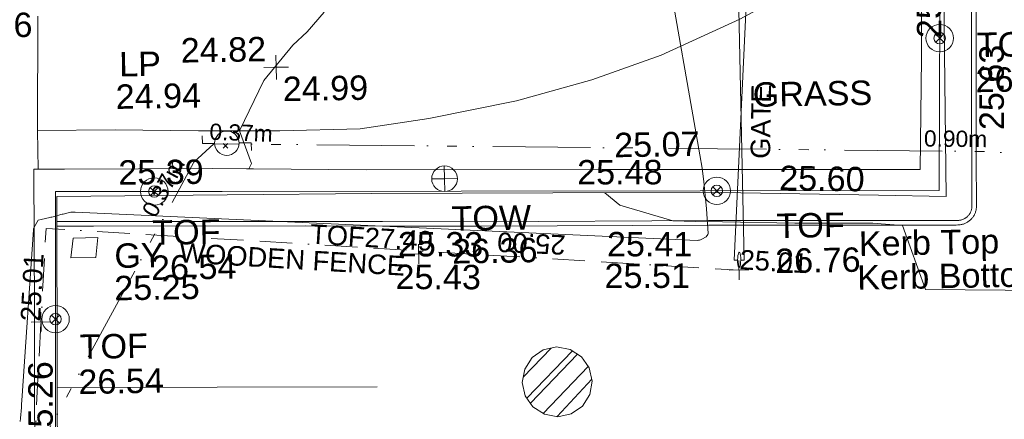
# Model space of a CAD drawing. Header units: millimetres. Extents: x -290717 to 520720, y -88450 to 287762.
# Tile 91 of 197: x -21755 to -6642, y -42911 to -36771. Entities that reach past the tile are written whole.
import ezdxf

# ---------------------------------------------------------------- set-up
doc = ezdxf.new("R2010")
doc.units = ezdxf.units.MM
for name, pattern in [('IMPORT-BORDER _5_', [1750, 500, -250, 500, -250, 0, -250]), ('IMPORT-HIDDEN2 _3_', [4762.5, 3175, -1587.5]), ('IMPORT-UG_ELEC_STREET LIGHTING_QLB2 _2_', [2700, 1500, -300.0000000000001, 0, -250, 150, -300.0000000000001, 0, -200])]:
    doc.linetypes.add(name, pattern=pattern)
for name, color, linetype, lineweight, true_color in [('00__TOPO__TOP_OF_FENCE_SYMBOL', 7, 'Continuous', 9, 0x666666), ('00_TOPO_FENCE_2D', 7, 'Continuous', 9, 0x3f7f4f), ('00_TOPO_FOOTPATH', 7, 'Continuous', 9, 0xa50000), ('00_TOPO_FURN_LAMP_POST', 7, 'Continuous', 9, 0x666666), ('00_TOPO_LEVEL_SPOT', 7, 'Continuous', 9, 0x666666), ('00_TOPO_ROAD_MARKING_YELLOW_CONTINUOUS', 40, 'Continuous', 9, 0xffbf00), ('00_TOPO_TOP_OF_FENCE', 7, 'Continuous', 9, 0x666666), ('00_TOPO_TOP_OF_WALL', 7, 'Continuous', 9, 0x666666), ('00_TOPO_WALL', 7, 'Continuous', 9, 0x7c00a5), ('00_UAV_KERB_BOTTOM', 1, 'Continuous', 9, 0xff0000), ('00_UAV_KERB_TOP', 7, 'Continuous', 9, 0xa500a5), ('00_UAV_ROAD_MARKING_WHITE_CONTINUOUS', 7, 'Continuous', 9, 0x999999), ('00_UAV_SERV_GULLY', 7, 'Continuous', 9, 0x5252a5), ('00_UAV_WALL', 7, 'Continuous', 9, 0x7c00a5), ('01_DTM_CONTOUR_MJR', 7, 'Continuous', 9, 0x7f3f00), ('01_DTM_CONTOUR_MNR', 7, 'Continuous', 9, 0xa5a552), ('12333-PUM-2D-U-0001-C01 - Rev2_REVIT IMPORT_dwg', 7, 'Continuous', 9, 0x767676), ('CONTOURS_INDEX', 4, 'Continuous', 9, 0x00ffff), ('CONTOURS_INDEX_LVL', 4, 'Continuous', 9, 0x00ffff), ('FENCE', 7, 'IMPORT-BORDER _5_', 9, 0xa55200), ('FENCE_LVL', 7, 'Continuous', 9, 0xa55200), ('FENCE_TXT', 7, 'Continuous', 9, 0xa55200), ('PUM-CHAMBER EXTENTS', 6, 'IMPORT-HIDDEN2 _3_', 9, 0xff00ff), ('PUM-ELECTRIC-SL-QLB2', 7, 'IMPORT-UG_ELEC_STREET LIGHTING_QLB2 _2_', 9, 0xff7f7f), ('TOP_OF_FENCE_LEVEL', 7, 'Continuous', 9, 0xa500a5), ('TOP_OF_FENCE_LEVEL_TXT', 7, 'Continuous', 9, 0xa500a5)]:
    doc.layers.add(name, color=color, linetype=linetype, lineweight=lineweight, true_color=true_color)
for name, color, linetype, lineweight in [('00_TOPO_ROAD_EDGE', 7, 'Continuous', 9), ('00_TOPO_SURFACE', 7, 'Continuous', 9), ('00_TOPO_SURVEY_TEXT', 7, 'Continuous', 9), ('GATE', 7, 'Continuous', 9), ('GATE_TXT', 7, 'Continuous', 9), ('GEN-TEXT', 7, 'Continuous', 9)]:
    doc.layers.add(name, color=color, linetype=linetype, lineweight=lineweight)
doc.styles.add('Arial_1', font='arial.ttf', dxfattribs={"height": 250})
doc.styles.add('Arial_3', font='arial.ttf', dxfattribs={"height": 299.9999999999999})
doc.styles.add('Swis721 Lt BT_2', font='swissl.ttf', dxfattribs={"height": 375})

# ---------------------------------------------------------------- blocks, each defined once
blk = doc.blocks.new('12333-PUM-2D-U-0001-C01 - Rev2_REVIT IMPORT_dwg_MSL_Lamp_Post_SYM-2077199-Site Location Plan Existing')
at = {"layer": '00_TOPO_FURN_LAMP_POST', "color": 254, "true_color": 0xcccccc, "flags": 128}
for points in [[(-500.1060478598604, 0), (-1000.212095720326, 0), (-1000.212095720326, 316.7338303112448)], [(500.1060478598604, 0), (1000.21209571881, 0), (1000.21209571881, -316.7338303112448)]]:
    blk.add_lwpolyline(points, dxfattribs=at)
at = {"layer": '00_TOPO_FURN_LAMP_POST', "color": 254, "true_color": 0xcccccc}
blk.add_circle((0, 0), 500.1060478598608, dxfattribs=at)
blk = doc.blocks.new('12333-PUM-2D-U-0001-C01 - Rev2_REVIT IMPORT_dwg_MM-2077200-Site Location Plan Existing')
at = {"layer": '00_TOPO_LEVEL_SPOT', "color": 254, "true_color": 0xcccccc, "flags": 128}
for points in [[(500.0000000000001, 0), (0, 0), (0, 500.0000000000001)], [(0, -500.0000000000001), (0, 0), (-500.0000000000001, 0)]]:
    blk.add_lwpolyline(points, dxfattribs=at)
blk = doc.blocks.new('12333-PUM-2D-U-0001-C01 - Rev2_REVIT IMPORT_dwg_MSL_Node_LineworkTOF-2077201-Site Location Plan Existing')
at = {"layer": '00__TOPO__TOP_OF_FENCE_SYMBOL', "color": 254, "true_color": 0xcccccc, "flags": 128}
for points in [[(165.3591892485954, 165.3591892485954), (0, 0), (-165.3591892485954, 165.3591892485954)], [(165.3591892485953, -165.3591892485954), (0, 0), (-165.3591892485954, -165.3591892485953)]]:
    blk.add_lwpolyline(points, dxfattribs=at)
at = {"layer": '00__TOPO__TOP_OF_FENCE_SYMBOL', "color": 254, "true_color": 0xcccccc}
for radius in [562.5594001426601, 233.853208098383]:
    blk.add_circle((0, 0), radius, dxfattribs=at)
blk = doc.blocks.new('12333-PUM-2D-U-0001-C01 - Rev2_REVIT IMPORT_dwg_TOW-2077202-Site Location Plan Existing')
at = {"layer": '00_TOPO_TOP_OF_WALL', "color": 254, "true_color": 0xcccccc, "flags": 128}
for points in [[(0, 525.0554400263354), (0, 0), (-525.0554401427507, 0)], [(525.0554401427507, 0), (0, 0), (0, -525.0554400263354)]]:
    blk.add_lwpolyline(points, dxfattribs=at)
at = {"layer": '00_TOPO_TOP_OF_WALL', "color": 254, "true_color": 0xcccccc}
blk.add_circle((0, 0), 525.0554401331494, dxfattribs=at)
blk = doc.blocks.new('12333-PUM-2D-U-0001-C01 - Rev2_REVIT IMPORT_dwg_MGS62954_T2_Galway_ITM_3d_Rev1-2077680-Site Location Plan Existing')
at = {"layer": '00_TOPO_FENCE_2D', "color": 254, "true_color": 0xcccccc, "flags": 128}
blk.add_lwpolyline([(533902948.7438098, 725542172.8002026), (533900153.5282566, 725542340.329408), (533899753.0120585, 725520459.3475239), (533893723.5134206, 725520593.1679102), (533893691.0967346, 725519041.971383), (533893689.6295341, 725518971.7632015), (533893631.0029881, 725516166.377903), (533882627.5718876, 725516344.970739), (533882619.3324398, 725516345.1044707), (533880070.9828296, 725516386.4658406), (533879974.9136089, 725510994.8760719), (533879974.3213546, 725510961.6376125), (533879864.3060461, 725504787.3665131)], dxfattribs=at)
at = {"layer": '00_TOPO_FOOTPATH', "color": 254, "true_color": 0xcccccc, "flags": 128}
blk.add_lwpolyline([(533879846.3794947, 725519088.3267349), (533879807.6843984, 725517331.2863914), (533881000.0000001, 725517320.0000002), (533882280.0000001, 725517280.0000001), (533883530.0000001, 725517260.0000001), (533884760.0000001, 725517270), (533885820.0000001, 725517410.0000001), (533887170.0000001, 725517660.0000001), (533888330.0000001, 725517960.0000001), (533889400.0000001, 725518320.0000002), (533890620, 725518850), (533891770.0000001, 725519450.0000002), (533892940.0000002, 725520210.0000001), (533893428.5374726, 725520688.298965)], dxfattribs=at)
at = {"layer": '00_TOPO_SURFACE', "color": 254, "true_color": 0xcccccc}
blk.add_line((533879807.6843988, 725517331.2863915), (533879809.9214302, 725516734.276615), dxfattribs=at)
at = {"layer": '00_TOPO_WALL', "color": 254, "true_color": 0xcccccc, "flags": 128}
blk.add_lwpolyline([(533879572.4470077, 725505043.369249), (533879628.5584332, 725508962.1696302), (533879662.7822384, 725511195.4342175), (533879715.0807169, 725514557.5759838), (533879742.880222, 725516735.1977768), (533880152.9825587, 725516729.5628747), (533880211.8899742, 725516728.7534729), (533882486.2001281, 725516697.5039197), (533883009.0990509, 725516683.993104), (533883115.9435996, 725516681.2324234), (533884849.2400737, 725516636.0838397), (533888463.7780115, 725516577.4089377), (533893344.6510323, 725516496.2617567), (533893394.9150465, 725518205.8596152), (533893415.0181167, 725519690.1822386), (533893428.5374726, 725520688.298965), (533893423.7800471, 725520895.8861896), (533894657.7046306, 725520875.2225811), (533895324.9494088, 725520858.753671)], dxfattribs=at)
at = {"layer": '00_UAV_KERB_BOTTOM', "color": 254, "true_color": 0xcccccc, "flags": 128}
blk.add_lwpolyline([(533880082.2289637, 725515857.2432239), (533880644.3510653, 725515846.7650707), (533883895.3510652, 725515792.7650706), (533885081.0531775, 725515769.5074052), (533886597.3510653, 725515739.7650707), (533890079.7264723, 725515695.5533894), (533890299.3510652, 725515692.7650708), (533892513.3510653, 725515653.7650706), (533893883.5435231, 725515631.9504144), (533893908.9764273, 725515632.1368908), (533893921.1864157, 725515632.4291682), (533893933.3734545, 725515633.2324903), (533893945.5161635, 725515634.5454482), (533893957.5932404, 725515636.3657382), (533893969.5834979, 725515638.690167), (533893981.4659008, 725515641.5146564), (533893993.2196035, 725515644.8342521), (533894004.8239859, 725515648.6431297), (533894016.2586901, 725515652.9346076), (533894027.5036557, 725515657.7011569), (533894038.5391553, 725515662.9344151), (533894049.3458285, 725515668.6252017), (533894059.9047172, 725515674.763533), (533894070.1972973, 725515681.3386405), (533894080.2055122, 725515688.3389887), (533894089.9118039, 725515695.752297), (533894099.2991445, 725515703.5655601), (533894108.3510652, 725515711.7650706), (533894114.7142829, 725515717.9625347), (533894123.1497995, 725515726.7949355), (533894131.2080537, 725515735.9728317), (533894138.8749094, 725515745.4801219), (533894146.1369157, 725515755.300127), (533894152.981333, 725515765.41562), (533894159.3961537, 725515775.808854), (533894165.370124, 725515786.4615965), (533894170.8927636, 725515797.3551584), (533894175.9543839, 725515808.4704291), (533894180.5461049, 725515819.7879084), (533894184.6598715, 725515831.2877418), (533894188.2884666, 725515842.9497544), (533894191.4255244, 725515854.7534872), (533894194.0655413, 725515866.6782327), (533894196.2038861, 725515878.7030704), (533894197.8368073, 725515890.806905), (533894198.9614399, 725515902.9685022), (533894199.5758114, 725515915.166526), (533894199.6788437, 725515927.3795775), (533894199.4701992, 725515949.3622364), (533894209.5714269, 725516634.9774852), (533894219.3510653, 725517298.7650707), (533894277.2271364, 725520516.8741827)], dxfattribs=at)
at = {"layer": '00_UAV_KERB_TOP', "color": 254, "true_color": 0xcccccc, "flags": 128}
blk.add_lwpolyline([(533880083.360607, 725515927.2342899), (533880645.5846449, 725515916.7542363), (533883896.618744, 725515862.7536701), (533885082.184858, 725515839.4986724), (533886598.4817938, 725515809.7563562), (533890080.8580844, 725515765.544664), (533890300.4118257, 725515762.757245), (533892514.5246615, 725515723.755257), (533893883.8441073, 725515701.9545), (533893907.8821607, 725515702.130749), (533893918.045395, 725515702.3740321), (533893927.3062023, 725515702.9844686), (533893936.5333239, 725515703.9821719), (533893945.7105719, 725515705.3653916), (533893954.8218467, 725515707.1317017), (533893963.8511644, 725515709.2780026), (533893972.7826835, 725515711.8005296), (533893981.6007361, 725515714.694857), (533893990.2898516, 725515717.9559073), (533893998.8347868, 725515721.5779598), (533894007.2205511, 725515725.5546597), (533894015.4324322, 725515729.8790306), (533894023.4560246, 725515734.5434864), (533894031.277252, 725515739.5398437), (533894038.8823928, 725515744.8593374), (533894046.2581056, 725515750.4926356), (533894053.3914503, 725515756.4298544), (533894060.4181524, 725515762.7948592), (533894064.9671127, 725515767.2253247), (533894071.5153208, 725515774.081621), (533894077.6387064, 725515781.0558113), (533894083.4646724, 725515788.2803046), (533894088.9829974, 725515795.7424269), (533894094.1840006, 725515803.4290873), (533894099.0585576, 725515811.3268002), (533894103.5981169, 725515819.4217112), (533894107.7947148, 725515827.6996186), (533894111.6409887, 725515836.1459999), (533894115.130191, 725515844.7460375), (533894118.2562004, 725515853.4846443), (533894121.0135331, 725515862.3464893), (533894123.3973513, 725515871.3160259), (533894125.4034736, 725515880.3775189), (533894127.02838, 725515889.5150713), (533894128.2692203, 725515898.7126521), (533894129.1238171, 725515907.9541265), (533894129.5906718, 725515917.2232811), (533894129.6760413, 725515927.3426514), (533894129.4653051, 725515949.5456841), (533894141.2005461, 725516746.0686923), (533894149.3603374, 725517299.9100312), (533894207.238454, 725520518.1328939)], dxfattribs=at)
at = {"layer": '00_UAV_ROAD_MARKING_WHITE_CONTINUOUS', "color": 254, "true_color": 0xcccccc}
blk.add_line((533884955.2678877, 725513303.537591), (533880042.0991439, 725513375.2517284), dxfattribs=at)
at = {"layer": '00_UAV_SERV_GULLY', "color": 254, "true_color": 0xcccccc}
for p, q in [((533880326.7, 725515668.6), (533880288.6, 725515363.8000002)), ((533880326.7, 725515668.6), (533880707.7000001, 725515668.6)), ((533880707.7000001, 725515668.6), (533880669.6, 725515363.8000001)), ((533880288.6, 725515363.8000002), (533880669.6, 725515363.8000001))]:
    blk.add_line(p, q, dxfattribs=at)
at = {"layer": '00_UAV_WALL', "color": 254, "true_color": 0xcccccc, "flags": 128}
blk.add_lwpolyline([(533896845.5495443, 725520463.0142177), (533894277.2271364, 725520516.8741827), (533894207.238454, 725520518.1328939), (533893764.5495443, 725520531.0142177), (533893761.2216113, 725520036.5942843), (533893734.5495442, 725516074.0142177), (533892698.1703828, 725516109.782524), (533890286.5495443, 725516193.0142177), (533887701.3391424, 725516232.5124948), (533884919.5495443, 725516275.0142176), (533882702.6259165, 725516291.0788817), (533880089.5495442, 725516310.0142179), (533880083.360607, 725515927.2342899), (533880082.2289637, 725515857.2432239), (533880051.8100029, 725513975.8591763), (533880036.5495443, 725513032.0142177), (533880004.9689218, 725508976.8649198)], dxfattribs=at)
at = {"layer": '01_DTM_CONTOUR_MJR', "color": 254, "true_color": 0xcccccc, "flags": 128}
blk.add_lwpolyline([(533883041.7244723, 725516683.1501187), (533883087.0408164, 725516765.9301414), (533882910.0000001, 725517270), (533883297.9592182, 725518039.3067768), (533883750.2922078, 725518574.4101732), (533883973.4245064, 725518775.4885793), (533884240.0000001, 725519070.0000002)], dxfattribs=at)
at = {"layer": '01_DTM_CONTOUR_MNR', "color": 254, "true_color": 0xcccccc, "flags": 128}
blk.add_lwpolyline([(533895223.7534997, 725514601.048105), (533893393.0729823, 725514648.9516379), (533893060.0000002, 725515640), (533892604.4695904, 725515682.522318), (533892510.0000001, 725515687.0000001), (533891405.0000001, 725515705.0000001), (533890300.0000001, 725515745.9032259), (533889876.3655463, 725515757.7100841), (533889536.6642897, 725515770.3153474), (533888725.7096875, 725516028.9077728), (533888499.6269785, 725516220.3158108)], dxfattribs=at)
at = {"xscale": 0.375, "yscale": 0.375, "zscale": 0.375}
for name, p in [('12333-PUM-2D-U-0001-C01 - Rev2_REVIT IMPORT_dwg_MSL_Node_LineworkTOF-2077201-Site Location Plan Existing', (533893679.9133375, 725518506.8257805)), ('12333-PUM-2D-U-0001-C01 - Rev2_REVIT IMPORT_dwg_MM-2077200-Site Location Plan Existing', (533883489.7876704, 725518237.0467136)), ('12333-PUM-2D-U-0001-C01 - Rev2_REVIT IMPORT_dwg_MSL_Lamp_Post_SYM-2077199-Site Location Plan Existing', (533882711.8161924, 725517084.2042613)), ('12333-PUM-2D-U-0001-C01 - Rev2_REVIT IMPORT_dwg_MSL_Node_LineworkTOF-2077201-Site Location Plan Existing', (533881585.9975097, 725516361.8761681)), ('12333-PUM-2D-U-0001-C01 - Rev2_REVIT IMPORT_dwg_TOW-2077202-Site Location Plan Existing', (533886043.3090215, 725516479.8389467)), ('12333-PUM-2D-U-0001-C01 - Rev2_REVIT IMPORT_dwg_MSL_Node_LineworkTOF-2077201-Site Location Plan Existing', (533890218.4805586, 725516221.7653595)), ('12333-PUM-2D-U-0001-C01 - Rev2_REVIT IMPORT_dwg_MSL_Node_LineworkTOF-2077201-Site Location Plan Existing', (533880036.0610894, 725514426.5905004))]:
    blk.add_blockref(name, p, dxfattribs=at)
at = {"layer": '00_TOPO_FURN_LAMP_POST', "char_height": 375, "attachment_point": 1, "line_spacing_factor": 1.005061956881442, "style": 'Swis721 Lt BT_2'}
for s, insert, width in [('LP', (533881080.638032, 725518512.8563101), 707.5855621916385), ('24.94', (533881018.3554473, 725518014.9074669), 1495.902363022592)]:
    blk.add_mtext(s, dxfattribs=dict(at, insert=insert, width=width))
at = {"layer": '00_TOPO_LEVEL_SPOT', "insert": (533883584.8808528, 725518089.6102246), "char_height": 375, "width": 1495.902363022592, "attachment_point": 1, "line_spacing_factor": 1.005061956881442, "style": 'Swis721 Lt BT_2'}
blk.add_mtext('24.99', dxfattribs=at)
at = {"layer": '00_TOPO_ROAD_EDGE', "color": 251, "true_color": 0x666666, "insert": (533878449.3, 725519144.5296081), "char_height": 375, "width": 1495.902363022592, "attachment_point": 1, "line_spacing_factor": 1.005061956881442, "style": 'Swis721 Lt BT_2'}
blk.add_mtext('24.76', dxfattribs=at)
at = {"layer": '00_TOPO_ROAD_MARKING_YELLOW_CONTINUOUS', "color": 251, "true_color": 0x666666, "insert": (533882029.0851161, 725518709.2275183), "char_height": 375, "width": 1495.902363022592, "attachment_point": 1, "line_spacing_factor": 1.005061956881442, "style": 'Swis721 Lt BT_2'}
blk.add_mtext('24.82', dxfattribs=at)
at = {"layer": '00_TOPO_SURVEY_TEXT', "color": 251, "true_color": 0x666666, "insert": (533890795.2014638, 725517876.6106113), "char_height": 375, "width": 2018.280965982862, "attachment_point": 1, "line_spacing_factor": 1.005061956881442, "style": 'Swis721 Lt BT_2'}
blk.add_mtext('GRASS', dxfattribs=at)
at = {"layer": '00_TOPO_TOP_OF_FENCE', "char_height": 375, "attachment_point": 1, "line_spacing_factor": 1.005061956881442, "style": 'Swis721 Lt BT_2'}
for s, insert, width in [('TOF', (533894247.7618417, 725518580.6010548), 1163.479615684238), ('26.72', (533894219.3571639, 725518041.2339184), 1495.902363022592), ('TOF', (533881543.3916293, 725515917.1192162), 1163.479615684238), ('TOF', (533891123.8597159, 725515854.969078), 1163.479615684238), ('26.54', (533881514.9869518, 725515377.7520798), 1495.902363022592), ('26.76', (533891095.4550383, 725515315.6019416), 1495.902363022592), ('TOF', (533880398.4931413, 725514184.195756), 1163.479615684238), ('26.54', (533880370.0884635, 725513644.8286197), 1495.902363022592)]:
    blk.add_mtext(s, dxfattribs=dict(at, insert=insert, width=width))
at = {"layer": '00_TOPO_TOP_OF_WALL', "char_height": 375, "attachment_point": 1, "line_spacing_factor": 1.005061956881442, "style": 'Swis721 Lt BT_2'}
for s, insert, width in [('TOW', (533886139.8498885, 725516052.9159521), 1343.937678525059), ('26.36', (533886139.8498885, 725515549.1792334), 1495.902363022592)]:
    blk.add_mtext(s, dxfattribs=dict(at, insert=insert, width=width))
at = {"layer": '00_TOPO_WALL', "color": 251, "true_color": 0x666666, "insert": (533888655.7771821, 725517138.6130103), "char_height": 375, "width": 1495.902363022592, "attachment_point": 1, "line_spacing_factor": 1.005061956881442, "style": 'Swis721 Lt BT_2'}
blk.add_mtext('25.07', dxfattribs=at)
at = {"layer": '00_UAV_KERB_BOTTOM', "color": 251, "true_color": 0x666666, "char_height": 375, "attachment_point": 1, "line_spacing_factor": 1.005061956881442, "style": 'Swis721 Lt BT_2'}
for s, insert, width, rotation in [('25.33', (533885312.8441183, 725515674.8057134), 1495.902363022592, 358.8762816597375), ('25.41', (533888521.8189408, 725515618.7463465), 1495.902363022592, 359.0527436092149), ('Kerb Bottom', (533892349.3146452, 725515038.9282126), 3414.456504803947, 0.06628056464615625)]:
    blk.add_mtext(s, dxfattribs=dict(at, insert=insert, width=width, rotation=rotation))
at = {"layer": '00_UAV_KERB_TOP', "color": 251, "true_color": 0x666666, "char_height": 375, "attachment_point": 1, "line_spacing_factor": 1.005061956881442, "style": 'Swis721 Lt BT_2'}
for s, insert, width, rotation in [('25.63', (533894265.5616967, 725517084.4896103), 1495.902363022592, 89.07283541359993), ('Kerb Top', (533892383.7470176, 725515557.9180183), 2493.170605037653, 0.06628056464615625), ('25.43', (533885268.0973133, 725515172.697663), 1495.902363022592, 358.8762816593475), ('25.51', (533888475.563985, 725515134.0965303), 1495.902363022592, 359.052723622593)]:
    blk.add_mtext(s, dxfattribs=dict(at, insert=insert, width=width, rotation=rotation))
at = {"layer": '00_UAV_SERV_GULLY', "color": 251, "true_color": 0x666666, "char_height": 375, "attachment_point": 1, "line_spacing_factor": 1.005061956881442, "style": 'Swis721 Lt BT_2'}
for s, insert, width in [('GY', (533880956.0539684, 725515572.311977), 821.5590755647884), ('25.25', (533880945.4579911, 725515074.6252581), 1495.902363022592)]:
    blk.add_mtext(s, dxfattribs=dict(at, insert=insert, width=width))
at = {"layer": '00_UAV_WALL', "color": 251, "true_color": 0x666666, "char_height": 375, "width": 1495.902363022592, "attachment_point": 1, "line_spacing_factor": 1.005061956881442, "style": 'Swis721 Lt BT_2'}
for s, insert, rotation in [('25.61', (533893332.4409734, 725518513.0036738), 89.61434878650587), ('25.39', (533881040.3836563, 725516850.8106791), 359.58482045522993), ('25.48', (533888083.023254, 725516731.5362676), 359.12467143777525), ('25.60', (533891186.9484208, 725516592.0855283), 358.02334901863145), ('25.26', (533879584.4580002, 725512477.1267405), 89.1005945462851)]:
    blk.add_mtext(s, dxfattribs=dict(at, insert=insert, rotation=rotation))
blk = doc.blocks.new('12333-PUM-2D-U-0001-C01 - Rev2_REVIT IMPORT_dwg_SPOT-2077724-Site Location Plan Existing')
at = {"layer": 'TOP_OF_FENCE_LEVEL', "color": 254, "true_color": 0xe1aae1}
for p, q in [((-500.0000000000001, 0), (500.0000000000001, 0)), ((0, 500.0000000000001), (0, -500.0000000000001))]:
    blk.add_line(p, q, dxfattribs=at)
blk = doc.blocks.new('12333-PUM-2D-U-0001-C01 - Rev2_REVIT IMPORT_dwg_GATE-2077807-Site Location Plan Existing')
at = {"layer": 'GATE', "color": 253, "true_color": 0xaaaaaa, "flags": 128}
for points in [[(249613.7916601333, -96025.71382303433), (249606.9281467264, -96020.69180831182), (249599.7702317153, -96025.2844873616), (249592.1707142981, -96044.29920706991), (249586.4270572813, -96068.18260733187), (249581.3905292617, -96101.71136819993), (249579.3585930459, -96135.33212956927), (249579.1825172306, -96173.82157149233), (249582.1582340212, -96207.5956670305), (249586.4298830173, -96231.78573563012), (249592.851794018, -96251.22979101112), (249599.7153074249, -96256.25180573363), (249606.8732224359, -96251.65912668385), (249614.4727398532, -96232.64440697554), (249620.21639687, -96208.76100671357), (249625.2529248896, -96175.23224584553), (249627.4320619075, -96136.80413759), (249627.4609369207, -96103.12204255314), (249624.48522013, -96069.34794701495), (249620.213571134, -96045.15787841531)], [(249474.0975113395, -100587.9052090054), (249467.2339979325, -100582.8831942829), (249460.0760829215, -100587.4758733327), (249452.4765655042, -100606.490593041), (249446.7329084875, -100630.373993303), (249441.6963804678, -100663.902754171), (249439.51724345, -100702.3308624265), (249439.4883684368, -100736.0129574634), (249442.4640852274, -100769.7870530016), (249446.7357342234, -100793.9771216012), (249453.1576452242, -100813.4211769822), (249460.021158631, -100818.4431917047), (249467.1790736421, -100813.8505126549), (249474.7785910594, -100794.8357929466), (249480.5222480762, -100770.9523926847), (249485.5587760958, -100737.4236318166), (249487.5907123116, -100703.8028704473), (249487.7667881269, -100665.3134285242), (249484.7910713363, -100631.5393329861), (249480.5194223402, -100607.3492643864)]]:
    blk.add_lwpolyline(points, close=True, dxfattribs=at)
for points in [[(249439.51724345, -100702.3308624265), (249385.4345909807, -100700.6748534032), (249681.5147143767, -96138.4601466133), (249627.4320619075, -96136.80413759)], [(249487.5907123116, -100703.8028704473), (249541.6733647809, -100705.4588794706), (249525.2759405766, -96133.67612054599), (249579.3585930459, -96135.33212956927)]]:
    blk.add_lwpolyline(points, dxfattribs=at)
blk = doc.blocks.new('12333-PUM-2D-U-0001-C01 - Rev2_REVIT IMPORT_dwg_SPOT-2077771-Site Location Plan Existing')
at = {"layer": 'FENCE_LVL', "color": 9, "true_color": 0xe1c5aa}
for p, q in [((-500.0000000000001, 0), (500.0000000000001, 0)), ((0, 500.0000000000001), (0, -500.0000000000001))]:
    blk.add_line(p, q, dxfattribs=at)
blk = doc.blocks.new('12333-PUM-2D-U-0001-C01 - Rev2_REVIT IMPORT_dwg-1620468-Site Location Plan Existing')
at = {"layer": 'PUM-CHAMBER EXTENTS', "true_color": 0xffaaff}
h = blk.add_hatch(dxfattribs=at)
h.set_pattern_fill('FP_3', color=211, style=0, pattern_type=2)
h.set_pattern_definition([(45, (-533641079.65, -725615854.3560001), (-265.1650429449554, 265.1650429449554), []), (45, (-533640902.873, -725615854.3560001), (-265.1650429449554, 265.1650429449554), [])])
h.paths.add_polyline_path([(246638.3501529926, -103060.0737184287), (246843.5517216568, -103019.2565886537), (247017.5132115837, -102903.0192372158), (247133.7505630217, -102729.0577472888), (247174.5676927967, -102523.8561786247), (247133.7505630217, -102318.6546099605), (247017.5132115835, -102144.6931200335), (246843.5517216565, -102028.4557685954), (246638.3501529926, -101987.6386388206), (246433.1485843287, -102028.4557685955), (246259.1870944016, -102144.6931200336), (246142.9497429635, -102318.6546099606), (246102.1326131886, -102523.8561786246), (246142.9497429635, -102729.0577472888), (246259.1870944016, -102903.0192372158), (246433.1485843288, -103019.2565886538), (246619.6954985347, -103056.3630769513)])
at = {"layer": 'CONTOURS_INDEX', "color": 131, "true_color": 0xaaffff, "flags": 128}
blk.add_lwpolyline([(238386.7408732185, -102990.8587685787), (238392.6118119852, -102937.3631014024), (238398.2351340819, -102883.8393887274), (238403.5376163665, -102830.2820650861), (238408.6599678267, -102776.707977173), (238413.5121225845, -102723.1087419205), (238418.1841458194, -102669.492742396), (238639.96187062, -100047.9718662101), (238642.6285735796, -100031.7592164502), (238646.8803612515, -100016.1131344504), (238718.5539767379, -99904.40530481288), (238761.1948961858, -99891.72760711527), (238893.8226613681, -99864.85808098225), (238911.3413082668, -99861.45857302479), (238928.7936498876, -99857.76434978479), (238946.1465328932, -99853.62805286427), (238963.4331108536, -99849.19704042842), (239032.3802079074, -99830.58752235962), (239049.6517750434, -99826.07992587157), (239066.9697019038, -99821.76524866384), (239084.3571688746, -99817.73995130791), (239101.7909960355, -99813.90757358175), (239197.7113374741, -99793.65895781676), (239219.5871073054, -99789.96568312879), (239241.5497681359, -99787.46822697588), (239263.6427652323, -99786.76449740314), (239285.8226534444, -99787.25658589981), (248824.1372789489, -100388.7191823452), (248842.5232802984, -100388.3588217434), (248860.5005111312, -100386.0671737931), (248877.8645872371, -100380.8785947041), (248894.8198930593, -100373.7587283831), (248961.3370620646, -100339.1180869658), (248990.5202796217, -100301.2588364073), (248992.762146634, -100284.3442587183), (248974.1987895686, -99905.1444670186), (248960.6919492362, -99697.15645688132), (248942.7842411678, -99489.61890686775), (248918.275230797, -99282.75704663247), (248889.365352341, -99076.34564675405), (248416.0711581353, -96049.08873373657)], dxfattribs=at)
at = {"layer": 'FENCE', "color": 9, "true_color": 0xe1c5aa, "flags": 128}
blk.add_lwpolyline([(238123.9507297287, -118479.0530130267), (238376.3469187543, -108039.0288378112), (238628.7431074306, -102899.3246285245), (238835.2490800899, -100031.186118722), (249458.834119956, -100857.2100097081)], dxfattribs=at)
at = {"layer": 'GEN-TEXT', "color": 253, "true_color": 0xaaaaaa}
for p, q in [((241575.1987484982, -98845.3737689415), (241645.9094266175, -98774.6630908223)), ((241645.9094266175, -98845.3737689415), (241575.1987484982, -98774.6630908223))]:
    blk.add_line(p, q, dxfattribs=at)
at = {"layer": 'PUM-CHAMBER EXTENTS', "color": 211, "linetype": 'Continuous', "true_color": 0xffaaff, "flags": 128}
blk.add_lwpolyline([(247174.5676927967, -102523.8561786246), (247133.7505630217, -102318.6546099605), (247087.1146185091, -102248.8589867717), (247017.5132115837, -102144.6931200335), (246843.5517216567, -102028.4557685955), (246638.3501529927, -101987.6386388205), (246433.1485843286, -102028.4557685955), (246259.1870944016, -102144.6931200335), (246142.9497429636, -102318.6546099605), (246102.1326131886, -102523.8561786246), (246142.9497429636, -102729.0577472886), (246189.5856873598, -102798.8533704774), (246259.1870944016, -102903.0192372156), (246433.1485843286, -103019.2565886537), (246638.3501529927, -103060.0737184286), (246843.5517216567, -103019.2565886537), (247017.5132115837, -102903.0192372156), (247133.7505630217, -102729.0577472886)], close=True, dxfattribs=at)
at = {"layer": 'PUM-ELECTRIC-SL-QLB2', "color": 254, "true_color": 0xffd4d4, "flags": 128}
blk.add_lwpolyline([(258140.1651257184, -112114.3102688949), (258577.3501528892, -107819.3561786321), (259215.3501529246, -99924.35617861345), (253370.3501528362, -99103.35617861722), (241433.3501529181, -98776.35617868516), (241121.3501528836, -99052.3561786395), (238439.3501528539, -103803.3561786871), (238131.6102505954, -115576.9161900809)], dxfattribs=at)
for name, p in [('12333-PUM-2D-U-0001-C01 - Rev2_REVIT IMPORT_dwg_MGS62954_T2_Galway_ITM_3d_Rev1-2077680-Site Location Plan Existing', (-533641079.6498471, -725615854.3561786)), ('12333-PUM-2D-U-0001-C01 - Rev2_REVIT IMPORT_dwg_GATE-2077807-Site Location Plan Existing', (0, 0))]:
    blk.add_blockref(name, p)
at = {"xscale": 0.3, "yscale": 0.3, "zscale": 0.3}
for name, p in [('12333-PUM-2D-U-0001-C01 - Rev2_REVIT IMPORT_dwg_SPOT-2077724-Site Location Plan Existing', (244546.1874241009, -100524.3152669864)), ('12333-PUM-2D-U-0001-C01 - Rev2_REVIT IMPORT_dwg_SPOT-2077771-Site Location Plan Existing', (249458.834119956, -100857.2100097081)), ('12333-PUM-2D-U-0001-C01 - Rev2_REVIT IMPORT_dwg_SPOT-2077771-Site Location Plan Existing', (238731.9960936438, -101465.2553736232))]:
    blk.add_blockref(name, p, dxfattribs=at)
at = {"layer": 'CONTOURS_INDEX_LVL', "insert": (246793.4911470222, -100576.3084009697), "char_height": 299.9999999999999, "width": 1256.112065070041, "attachment_point": 1, "rotation": 176.39184917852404, "line_spacing_factor": 0.9417779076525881, "style": 'Arial_3'}
blk.add_mtext('25.00', dxfattribs=at)
at = {"layer": 'FENCE_LVL', "char_height": 299.9999999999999, "width": 1256.112065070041, "attachment_point": 1, "line_spacing_factor": 0.9417779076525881, "style": 'Arial_3'}
for insert, rotation in [((238417.7937362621, -101442.6448427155), 85.88181317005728), ((249483.2110795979, -100543.1038969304), 355.5539822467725)]:
    blk.add_mtext('25.01', dxfattribs=dict(at, insert=insert, rotation=rotation))
at = {"layer": 'FENCE_TXT', "insert": (240887.5377204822, -100285.4844679), "char_height": 299.9999999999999, "width": 4135.620424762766, "attachment_point": 1, "rotation": 355.5539822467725, "line_spacing_factor": 0.9417779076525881, "style": 'Arial_3'}
blk.add_mtext('WOODEN FENCE', dxfattribs=at)
at = {"layer": 'GATE_TXT', "insert": (249665.5380442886, -99147.8390457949), "char_height": 299.9999999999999, "width": 1362.624491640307, "attachment_point": 1, "rotation": 88.24615518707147, "line_spacing_factor": 0.9417779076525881, "style": 'Arial_3'}
blk.add_mtext('GATE', dxfattribs=at)
at = {"layer": 'PUM-ELECTRIC-SL-QLB2', "char_height": 250, "width": 1160.025439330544, "attachment_point": 2, "line_spacing_factor": 0.9417779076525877, "style": 'Arial_1'}
for s, insert, rotation in [('0.37m', (241860.416353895, -98487.27516509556), 357.08937922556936), ('0.90m', (252820.4841800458, -98771.81376972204), 358.4308423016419), ('0.37m', (240538.1832824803, -99365.5224592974), 60.55471877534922)]:
    blk.add_mtext(s, dxfattribs=dict(at, insert=insert, rotation=rotation))
at = {"layer": 'TOP_OF_FENCE_LEVEL_TXT', "insert": (242899.5011987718, -100035.4350840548), "char_height": 299.9999999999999, "width": 2255.125169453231, "attachment_point": 1, "rotation": 355.5539822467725, "line_spacing_factor": 0.9417779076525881, "style": 'Arial_3'}
blk.add_mtext('TOF27.49', dxfattribs=at)

msp = doc.modelspace()

# ---------------------------------------------------------------- block references
at = {"layer": '12333-PUM-2D-U-0001-C01 - Rev2_REVIT IMPORT_dwg', "color": 254, "linetype": 'IMPORT-UG_ELEC_STREET LIGHTING_QLB2 _2_', "true_color": 0xffd4d4, "rotation": 0.9999999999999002}
msp.add_blockref('12333-PUM-2D-U-0001-C01 - Rev2_REVIT IMPORT_dwg-1620468-Site Location Plan Existing', (-261895.0770586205, 55869.5817132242), dxfattribs=at)

doc.saveas('drawing.dxf')
